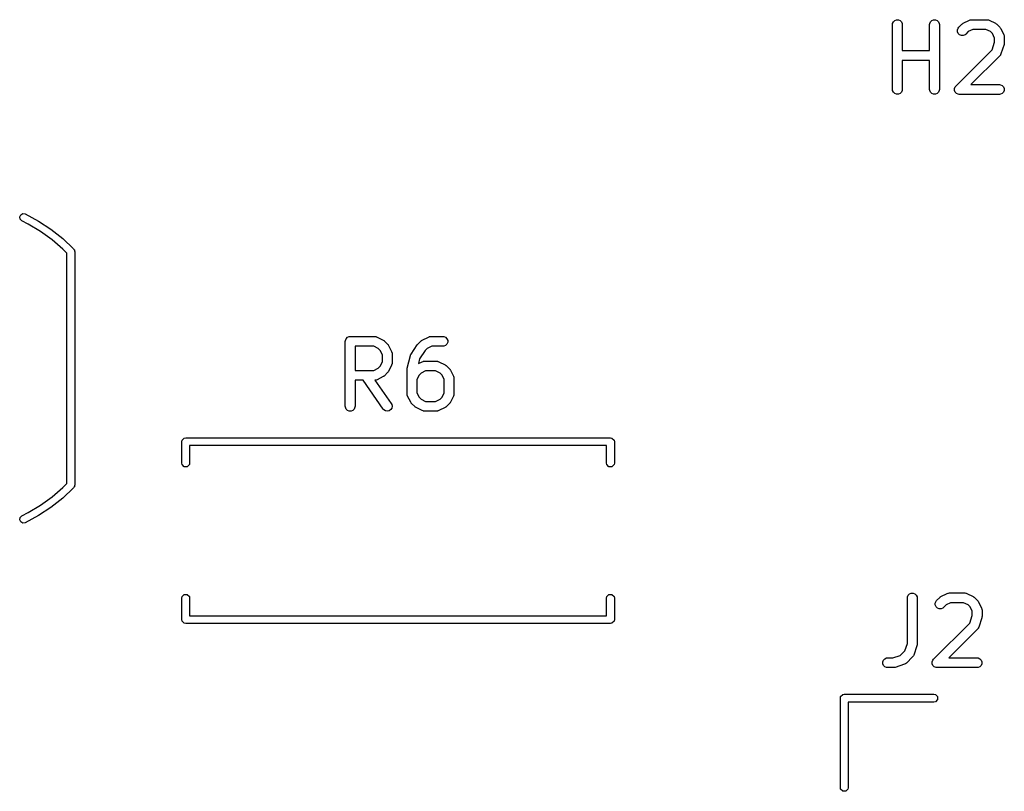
# Model space of a CAD drawing. Header units: inches. Extents: x 4.16 to 5.59, y -4.16 to -3.08.
# Tile 6 of 6: x 4.98 to 5.57, y -3.54 to -3.08. Entities that reach past the tile are written whole.
import ezdxf

# ---------------------------------------------------------------- set-up
doc = ezdxf.new("R2010")
doc.units = ezdxf.units.IN
doc.header["$MEASUREMENT"] = 0
doc.layers.add('F.Silkscreen', color=41, linetype='CONTINUOUS', true_color=0xf2eda1)

msp = doc.modelspace()

# ---------------------------------------------------------------- linework, layer by layer
at = {"layer": 'F.Silkscreen', "linetype": 'CONTINUOUS'}
for p, q in [((5.50642, -3.07893), (5.50648, -3.07835)), ((5.50642, -3.1183), (5.50642, -3.07893)), ((5.50648, -3.07835), (5.50692, -3.07729)), ((5.50692, -3.07729), (5.50773, -3.07647)), ((5.50773, -3.07647), (5.5088, -3.07603)), ((5.5088, -3.07603), (5.50995, -3.07603)), ((5.50995, -3.07603), (5.51101, -3.07647)), ((5.51101, -3.07647), (5.51183, -3.07729)), ((5.51183, -3.07729), (5.51227, -3.07835)), ((5.51227, -3.07835), (5.51233, -3.07893)), ((5.51233, -3.07893), (5.51233, -3.09472)), ((5.52892, -3.07893), (5.52897, -3.07835)), ((5.52892, -3.09472), (5.52892, -3.07893)), ((5.52897, -3.07835), (5.52942, -3.07729)), ((5.52942, -3.07729), (5.53023, -3.07647)), ((5.53023, -3.07647), (5.53129, -3.07603)), ((5.53129, -3.07603), (5.53245, -3.07603)), ((5.53245, -3.07603), (5.53351, -3.07647)), ((5.53351, -3.07647), (5.53433, -3.07729)), ((5.53433, -3.07729), (5.53477, -3.07835)), ((5.53477, -3.07835), (5.53482, -3.07893)), ((5.53482, -3.07893), (5.53482, -3.1183)), ((5.54666, -3.08059), (5.54853, -3.07872)), ((5.54853, -3.07872), (5.54876, -3.07853)), ((5.54876, -3.07853), (5.54881, -3.07847)), ((5.54881, -3.07847), (5.5489, -3.07842)), ((5.5489, -3.07842), (5.54898, -3.07835)), ((5.54898, -3.07835), (5.54905, -3.07832)), ((5.54905, -3.07832), (5.5493, -3.07816)), ((5.5493, -3.07816), (5.55305, -3.07629)), ((5.55305, -3.07629), (5.55359, -3.07608)), ((5.55359, -3.07608), (5.55369, -3.07607)), ((5.55369, -3.07607), (5.55379, -3.07603)), ((5.55379, -3.07603), (5.55437, -3.07598)), ((5.55437, -3.07598), (5.56374, -3.07598)), ((5.56374, -3.07598), (5.56432, -3.07603)), ((5.56432, -3.07603), (5.56442, -3.07607)), ((5.56442, -3.07607), (5.56452, -3.07608)), ((5.56452, -3.07608), (5.56506, -3.07629)), ((5.56506, -3.07629), (5.56881, -3.07816)), ((5.56881, -3.07816), (5.56906, -3.07832)), ((5.56906, -3.07832), (5.56913, -3.07835)), ((5.56913, -3.07835), (5.56921, -3.07842)), ((5.56921, -3.07842), (5.5693, -3.07847)), ((5.5693, -3.07847), (5.56935, -3.07853)), ((5.56935, -3.07853), (5.56958, -3.07872)), ((5.56958, -3.07872), (5.57145, -3.08059)), ((5.54585, -3.0821), (5.54629, -3.08104)), ((5.54585, -3.08326), (5.54585, -3.0821)), ((5.54629, -3.08432), (5.54585, -3.08326)), ((5.54629, -3.08104), (5.54666, -3.08059)), ((5.5471, -3.08513), (5.54629, -3.08432)), ((5.54817, -3.08558), (5.5471, -3.08513)), ((5.54932, -3.08558), (5.54817, -3.08558)), ((5.55038, -3.08513), (5.54932, -3.08558)), ((5.55083, -3.08477), (5.55038, -3.08513)), ((5.55237, -3.08323), (5.55083, -3.08477)), ((5.55507, -3.08188), (5.55237, -3.08323)), ((5.56304, -3.08188), (5.55507, -3.08188)), ((5.56574, -3.08323), (5.56304, -3.08188)), ((5.56694, -3.08443), (5.56574, -3.08323)), ((5.56829, -3.08713), (5.56694, -3.08443)), ((5.57145, -3.08059), (5.57164, -3.08082)), ((5.57164, -3.08082), (5.5717, -3.08087)), ((5.5717, -3.08087), (5.57175, -3.08096)), ((5.57175, -3.08096), (5.57182, -3.08104)), ((5.57182, -3.08104), (5.57185, -3.08111)), ((5.57185, -3.08111), (5.57201, -3.08136)), ((5.57201, -3.08136), (5.57388, -3.08511)), ((5.57388, -3.08511), (5.57409, -3.08565)), ((5.57409, -3.08565), (5.5741, -3.08575)), ((5.5741, -3.08575), (5.57414, -3.08585)), ((5.57414, -3.08585), (5.57419, -3.08643)), ((5.56679, -3.09421), (5.56829, -3.0897)), ((5.56829, -3.0897), (5.56829, -3.08713)), ((5.57404, -3.09111), (5.57217, -3.09674)), ((5.57411, -3.09083), (5.57404, -3.09111)), ((5.57414, -3.09075), (5.57411, -3.09083)), ((5.57415, -3.09065), (5.57414, -3.09075)), ((5.57417, -3.09055), (5.57415, -3.09065)), ((5.57419, -3.09018), (5.57417, -3.09047)), ((5.57417, -3.09047), (5.57417, -3.09055)), ((5.57419, -3.08643), (5.57419, -3.09018)), ((5.51233, -3.09472), (5.52892, -3.09472)), ((5.54478, -3.11621), (5.56679, -3.09421)), ((5.57145, -3.09789), (5.554, -3.11535)), ((5.57182, -3.09744), (5.57145, -3.09789)), ((5.57186, -3.09735), (5.57182, -3.09744)), ((5.57193, -3.09727), (5.57186, -3.09735)), ((5.57217, -3.09674), (5.57193, -3.09727)), ((5.52892, -3.10063), (5.51233, -3.10063)), ((5.51233, -3.10063), (5.51233, -3.1183)), ((5.52892, -3.1183), (5.52892, -3.10063)), ((5.554, -3.11535), (5.57124, -3.11535)), ((5.57124, -3.11535), (5.57182, -3.1154)), ((5.57182, -3.1154), (5.57288, -3.11584)), ((5.50648, -3.11888), (5.50642, -3.1183)), ((5.50692, -3.11994), (5.50648, -3.11888)), ((5.50773, -3.12076), (5.50692, -3.11994)), ((5.5088, -3.1212), (5.50773, -3.12076)), ((5.50995, -3.1212), (5.5088, -3.1212)), ((5.51101, -3.12076), (5.50995, -3.1212)), ((5.51183, -3.11994), (5.51101, -3.12076)), ((5.51227, -3.11888), (5.51183, -3.11994)), ((5.51233, -3.1183), (5.51227, -3.11888)), ((5.52897, -3.11888), (5.52892, -3.1183)), ((5.52942, -3.11994), (5.52897, -3.11888)), ((5.53023, -3.12076), (5.52942, -3.11994)), ((5.53129, -3.1212), (5.53023, -3.12076)), ((5.53245, -3.1212), (5.53129, -3.1212)), ((5.53351, -3.12076), (5.53245, -3.1212)), ((5.53433, -3.11994), (5.53351, -3.12076)), ((5.53477, -3.11888), (5.53433, -3.11994)), ((5.53482, -3.1183), (5.53477, -3.11888)), ((5.54397, -3.11772), (5.54441, -3.11666)), ((5.54397, -3.11888), (5.54397, -3.11772)), ((5.54441, -3.11994), (5.54397, -3.11888)), ((5.54441, -3.11666), (5.54478, -3.11621)), ((5.54523, -3.12076), (5.54441, -3.11994)), ((5.54629, -3.1212), (5.54523, -3.12076)), ((5.54687, -3.12125), (5.54629, -3.1212)), ((5.57124, -3.12125), (5.54687, -3.12125)), ((5.57182, -3.1212), (5.57124, -3.12125)), ((5.57288, -3.12076), (5.57182, -3.1212)), ((5.57288, -3.11584), (5.5737, -3.11666)), ((5.5737, -3.11994), (5.57288, -3.12076)), ((5.5737, -3.11666), (5.57414, -3.11772)), ((5.57414, -3.11888), (5.5737, -3.11994)), ((5.57414, -3.11772), (5.57414, -3.11888)), ((4.9773, -3.19558), (4.97793, -3.19426)), ((4.97756, -3.19702), (4.9773, -3.19558)), ((4.97861, -3.19803), (4.97756, -3.19702)), ((4.97793, -3.19426), (4.97922, -3.19357)), ((4.98251, -3.19991), (4.97861, -3.19803)), ((4.97922, -3.19357), (4.98067, -3.19377)), ((4.98067, -3.19377), (4.98865, -3.19807)), ((4.98865, -3.19807), (4.99624, -3.20305)), ((4.98996, -3.20435), (4.98251, -3.19991)), ((4.99699, -3.20941), (4.98996, -3.20435)), ((4.99624, -3.20305), (5.00336, -3.20867)), ((5.00355, -3.21508), (4.99699, -3.20941)), ((5.00336, -3.20867), (5.00996, -3.21489)), ((5.00591, -3.21749), (5.00355, -3.21508)), ((5.00996, -3.21489), (5.01021, -3.21539)), ((5.01021, -3.21539), (5.01045, -3.21563)), ((5.01045, -3.21563), (5.01053, -3.21605)), ((5.01053, -3.21605), (5.01061, -3.2162)), ((5.01061, -3.2162), (5.01059, -3.21631)), ((5.01059, -3.21631), (5.01063, -3.21654)), ((5.01063, -3.21654), (5.01063, -3.35827)), ((5.00591, -3.35731), (5.00591, -3.21749)), ((5.17468, -3.27106), (5.17474, -3.27048)), ((5.17474, -3.27048), (5.17518, -3.26942)), ((5.17518, -3.26942), (5.17599, -3.2686)), ((5.17599, -3.2686), (5.17706, -3.26816)), ((5.17706, -3.26816), (5.17763, -3.2681)), ((5.17763, -3.2681), (5.19263, -3.2681)), ((5.19263, -3.2681), (5.19321, -3.26816)), ((5.19321, -3.26816), (5.19331, -3.2682)), ((5.19331, -3.2682), (5.19341, -3.26821)), ((5.19341, -3.26821), (5.19395, -3.26841)), ((5.19395, -3.26841), (5.1977, -3.27029)), ((5.1977, -3.27029), (5.19795, -3.27045)), ((5.19795, -3.27045), (5.19802, -3.27048)), ((5.19802, -3.27048), (5.1981, -3.27054)), ((5.1981, -3.27054), (5.19819, -3.2706)), ((5.19819, -3.2706), (5.19824, -3.27066)), ((5.19824, -3.27066), (5.19847, -3.27084)), ((5.19847, -3.27084), (5.20034, -3.27272)), ((5.21867, -3.27272), (5.22054, -3.27084)), ((5.22054, -3.27084), (5.22077, -3.27066)), ((5.22077, -3.27066), (5.22082, -3.2706)), ((5.22082, -3.2706), (5.22091, -3.27054)), ((5.22091, -3.27054), (5.22099, -3.27048)), ((5.22099, -3.27048), (5.22106, -3.27045)), ((5.22106, -3.27045), (5.22131, -3.27029)), ((5.22131, -3.27029), (5.22506, -3.26841)), ((5.22506, -3.26841), (5.2256, -3.26821)), ((5.2256, -3.26821), (5.2257, -3.2682)), ((5.2257, -3.2682), (5.2258, -3.26816)), ((5.2258, -3.26816), (5.22638, -3.2681)), ((5.22638, -3.2681), (5.23388, -3.2681)), ((5.23388, -3.2681), (5.23445, -3.26816)), ((5.23445, -3.26816), (5.23552, -3.2686)), ((5.23552, -3.2686), (5.23633, -3.26942)), ((5.23633, -3.26942), (5.23677, -3.27048)), ((5.23677, -3.27048), (5.23677, -3.27163)), ((5.17468, -3.31043), (5.17468, -3.27106)), ((5.19194, -3.27401), (5.18059, -3.27401)), ((5.18059, -3.27401), (5.18059, -3.28873)), ((5.19463, -3.27536), (5.19194, -3.27401)), ((5.19583, -3.27655), (5.19463, -3.27536)), ((5.19718, -3.27925), (5.19583, -3.27655)), ((5.20034, -3.27272), (5.20053, -3.27294)), ((5.20053, -3.27294), (5.20059, -3.27299)), ((5.20059, -3.27299), (5.20065, -3.27308)), ((5.20065, -3.27308), (5.20071, -3.27316)), ((5.20071, -3.27316), (5.20074, -3.27324)), ((5.20074, -3.27324), (5.2009, -3.27348)), ((5.2009, -3.27348), (5.20277, -3.27723)), ((5.21455, -3.27879), (5.2183, -3.27317)), ((5.2183, -3.27316), (5.21848, -3.27295)), ((5.2183, -3.27317), (5.2183, -3.27316)), ((5.2183, -3.27317), (5.2183, -3.27317)), ((5.21848, -3.27295), (5.21866, -3.27272)), ((5.21866, -3.27272), (5.21866, -3.27272)), ((5.21866, -3.27272), (5.21867, -3.27272)), ((5.22305, -3.27669), (5.21974, -3.28164)), ((5.22438, -3.27536), (5.22305, -3.27669)), ((5.22708, -3.27401), (5.22438, -3.27536)), ((5.23388, -3.27401), (5.22708, -3.27401)), ((5.23445, -3.27395), (5.23388, -3.27401)), ((5.23552, -3.27351), (5.23445, -3.27395)), ((5.23633, -3.2727), (5.23552, -3.27351)), ((5.23677, -3.27163), (5.23633, -3.2727)), ((5.19718, -3.28348), (5.19718, -3.27925)), ((5.20277, -3.27723), (5.20298, -3.27778)), ((5.20298, -3.27778), (5.20299, -3.27788)), ((5.20299, -3.27788), (5.20303, -3.27798)), ((5.20303, -3.27798), (5.20308, -3.27855)), ((5.20308, -3.27855), (5.20308, -3.28418)), ((5.21226, -3.28721), (5.21414, -3.27971)), ((5.21414, -3.27971), (5.21426, -3.27937)), ((5.21426, -3.27937), (5.21427, -3.2793)), ((5.21427, -3.2793), (5.21431, -3.27924)), ((5.21431, -3.27924), (5.21433, -3.27917)), ((5.21433, -3.27917), (5.21438, -3.27911)), ((5.21438, -3.27911), (5.21455, -3.27879)), ((5.21974, -3.28164), (5.21902, -3.28456)), ((5.18059, -3.28873), (5.19194, -3.28873)), ((5.19194, -3.28873), (5.19463, -3.28738)), ((5.19463, -3.28738), (5.19583, -3.28618)), ((5.19583, -3.28618), (5.19718, -3.28348)), ((5.20277, -3.2855), (5.2009, -3.28925)), ((5.20298, -3.28496), (5.20277, -3.2855)), ((5.20299, -3.28485), (5.20298, -3.28496)), ((5.20303, -3.28476), (5.20299, -3.28485)), ((5.20308, -3.28418), (5.20303, -3.28476)), ((5.21218, -3.28779), (5.21221, -3.28757)), ((5.21219, -3.28783), (5.21218, -3.28779)), ((5.21218, -3.28793), (5.21219, -3.28783)), ((5.21218, -3.30293), (5.21218, -3.28793)), ((5.21221, -3.28757), (5.21223, -3.28735)), ((5.21223, -3.28735), (5.21225, -3.28731)), ((5.21225, -3.28731), (5.21226, -3.28721)), ((5.21902, -3.28456), (5.22131, -3.28341)), ((5.22131, -3.28341), (5.22185, -3.28321)), ((5.22185, -3.28321), (5.22195, -3.2832)), ((5.22195, -3.2832), (5.22205, -3.28316)), ((5.22205, -3.28316), (5.22263, -3.2831)), ((5.22263, -3.2831), (5.23013, -3.2831)), ((5.23013, -3.2831), (5.2307, -3.28316)), ((5.2307, -3.28316), (5.2308, -3.2832)), ((5.2308, -3.2832), (5.23091, -3.28321)), ((5.23091, -3.28321), (5.23145, -3.28341)), ((5.23145, -3.28341), (5.2352, -3.28529)), ((5.2352, -3.28529), (5.23545, -3.28544)), ((5.23545, -3.28544), (5.23552, -3.28547)), ((5.23552, -3.28547), (5.2356, -3.28554)), ((5.2356, -3.28554), (5.23569, -3.2856)), ((5.23569, -3.2856), (5.23574, -3.28566)), ((5.23574, -3.28566), (5.23596, -3.28584)), ((5.23596, -3.28584), (5.23784, -3.28772)), ((5.23784, -3.28772), (5.23803, -3.28794)), ((5.23803, -3.28794), (5.23808, -3.28799)), ((5.23808, -3.28799), (5.23814, -3.28808)), ((5.23814, -3.28808), (5.23821, -3.28816)), ((5.23821, -3.28816), (5.23824, -3.28823)), ((5.23824, -3.28823), (5.23839, -3.28848)), ((5.23839, -3.28848), (5.24027, -3.29223)), ((5.18547, -3.29463), (5.18059, -3.29463)), ((5.18059, -3.29463), (5.18059, -3.31043)), ((5.19771, -3.31212), (5.18547, -3.29463)), ((5.19321, -3.29457), (5.19268, -3.29463)), ((5.19268, -3.29463), (5.20255, -3.30873)), ((5.19331, -3.29453), (5.19321, -3.29457)), ((5.19341, -3.29453), (5.19331, -3.29453)), ((5.19395, -3.29432), (5.19341, -3.29453)), ((5.1977, -3.29244), (5.19395, -3.29432)), ((5.19795, -3.29229), (5.1977, -3.29244)), ((5.19802, -3.29226), (5.19795, -3.29229)), ((5.1981, -3.29219), (5.19802, -3.29226)), ((5.19819, -3.29214), (5.1981, -3.29219)), ((5.19824, -3.29208), (5.19819, -3.29214)), ((5.19847, -3.29189), (5.19824, -3.29208)), ((5.20034, -3.29002), (5.19847, -3.29189)), ((5.20053, -3.28979), (5.20034, -3.29002)), ((5.20059, -3.28974), (5.20053, -3.28979)), ((5.20065, -3.28965), (5.20059, -3.28974)), ((5.20071, -3.28957), (5.20065, -3.28965)), ((5.20074, -3.2895), (5.20071, -3.28957)), ((5.2009, -3.28925), (5.20074, -3.2895)), ((5.21943, -3.29155), (5.21808, -3.29425)), ((5.21808, -3.29425), (5.21808, -3.30223)), ((5.22063, -3.29036), (5.21943, -3.29155)), ((5.22333, -3.28901), (5.22063, -3.29036)), ((5.22943, -3.28901), (5.22333, -3.28901)), ((5.23213, -3.29036), (5.22943, -3.28901)), ((5.23332, -3.29155), (5.23213, -3.29036)), ((5.23467, -3.29425), (5.23332, -3.29155)), ((5.23467, -3.30223), (5.23467, -3.29425)), ((5.24027, -3.29223), (5.24047, -3.29277)), ((5.24047, -3.29277), (5.24048, -3.29288)), ((5.24048, -3.29288), (5.24052, -3.29298)), ((5.24052, -3.29298), (5.24058, -3.29355)), ((5.24058, -3.29355), (5.24058, -3.30293)), ((5.21223, -3.3035), (5.21218, -3.30293)), ((5.21227, -3.3036), (5.21223, -3.3035)), ((5.21228, -3.30371), (5.21227, -3.3036)), ((5.21249, -3.30425), (5.21228, -3.30371)), ((5.21436, -3.308), (5.21249, -3.30425)), ((5.21808, -3.30223), (5.21943, -3.30493)), ((5.21943, -3.30493), (5.22063, -3.30612)), ((5.22063, -3.30612), (5.22333, -3.30747)), ((5.22943, -3.30747), (5.23213, -3.30612)), ((5.23213, -3.30612), (5.23332, -3.30493)), ((5.23332, -3.30493), (5.23467, -3.30223)), ((5.24027, -3.30425), (5.23839, -3.308)), ((5.24047, -3.30371), (5.24027, -3.30425)), ((5.24048, -3.3036), (5.24047, -3.30371)), ((5.24052, -3.3035), (5.24048, -3.3036)), ((5.24058, -3.30293), (5.24052, -3.3035)), ((5.17474, -3.311), (5.17468, -3.31043)), ((5.17518, -3.31207), (5.17474, -3.311)), ((5.17599, -3.31288), (5.17518, -3.31207)), ((5.18009, -3.31207), (5.17927, -3.31288)), ((5.18053, -3.311), (5.18009, -3.31207)), ((5.18059, -3.31043), (5.18053, -3.311)), ((5.19809, -3.31256), (5.19771, -3.31212)), ((5.19906, -3.31318), (5.19809, -3.31256)), ((5.20226, -3.31247), (5.20132, -3.31313)), ((5.20288, -3.3115), (5.20226, -3.31247)), ((5.20255, -3.30873), (5.20283, -3.30924)), ((5.20283, -3.30924), (5.20308, -3.31036)), ((5.20308, -3.31036), (5.20288, -3.3115)), ((5.21452, -3.30824), (5.21436, -3.308)), ((5.21455, -3.30832), (5.21452, -3.30824)), ((5.21462, -3.3084), (5.21455, -3.30832)), ((5.21467, -3.30849), (5.21462, -3.3084)), ((5.21473, -3.30854), (5.21467, -3.30849)), ((5.21492, -3.30876), (5.21473, -3.30854)), ((5.21679, -3.31064), (5.21492, -3.30876)), ((5.21702, -3.31082), (5.21679, -3.31064)), ((5.21707, -3.31088), (5.21702, -3.31082)), ((5.21716, -3.31094), (5.21707, -3.31088)), ((5.21724, -3.31101), (5.21716, -3.31094)), ((5.21731, -3.31104), (5.21724, -3.31101)), ((5.21756, -3.31119), (5.21731, -3.31104)), ((5.22131, -3.31307), (5.21756, -3.31119)), ((5.22333, -3.30747), (5.22943, -3.30747)), ((5.2352, -3.31119), (5.23145, -3.31307)), ((5.23545, -3.31104), (5.2352, -3.31119)), ((5.23552, -3.31101), (5.23545, -3.31104)), ((5.2356, -3.31094), (5.23552, -3.31101)), ((5.23569, -3.31088), (5.2356, -3.31094)), ((5.23574, -3.31082), (5.23569, -3.31088)), ((5.23596, -3.31064), (5.23574, -3.31082)), ((5.23784, -3.30876), (5.23596, -3.31064)), ((5.23803, -3.30854), (5.23784, -3.30876)), ((5.23808, -3.30849), (5.23803, -3.30854)), ((5.23814, -3.3084), (5.23808, -3.30849)), ((5.23821, -3.30832), (5.23814, -3.3084)), ((5.23824, -3.30824), (5.23821, -3.30832)), ((5.23839, -3.308), (5.23824, -3.30824)), ((5.17706, -3.31332), (5.17599, -3.31288)), ((5.17821, -3.31332), (5.17706, -3.31332)), ((5.17927, -3.31288), (5.17821, -3.31332)), ((5.2002, -3.31338), (5.19906, -3.31318)), ((5.20132, -3.31313), (5.2002, -3.31338)), ((5.22185, -3.31327), (5.22131, -3.31307)), ((5.22195, -3.31328), (5.22185, -3.31327)), ((5.22205, -3.31332), (5.22195, -3.31328)), ((5.22263, -3.31338), (5.22205, -3.31332)), ((5.23013, -3.31338), (5.22263, -3.31338)), ((5.2307, -3.31332), (5.23013, -3.31338)), ((5.2308, -3.31328), (5.2307, -3.31332)), ((5.23091, -3.31327), (5.2308, -3.31328)), ((5.23145, -3.31307), (5.23091, -3.31327)), ((5.07577, -3.33099), (5.07705, -3.32971)), ((5.07705, -3.32971), (5.07795, -3.32953)), ((5.07795, -3.32953), (5.33543, -3.32953)), ((5.33543, -3.32953), (5.33634, -3.32971)), ((5.33634, -3.32971), (5.33762, -3.33099)), ((5.07559, -3.33189), (5.07577, -3.33099)), ((5.07559, -3.34488), (5.07559, -3.33189)), ((5.33307, -3.33425), (5.08031, -3.33425)), ((5.08031, -3.33425), (5.08031, -3.34488)), ((5.33307, -3.34488), (5.33307, -3.33425)), ((5.33762, -3.33099), (5.3378, -3.33189)), ((5.3378, -3.33189), (5.3378, -3.34488)), ((5.07577, -3.34579), (5.07559, -3.34488)), ((5.07705, -3.34706), (5.07577, -3.34579)), ((5.07886, -3.34706), (5.07705, -3.34706)), ((5.08014, -3.34579), (5.07886, -3.34706)), ((5.08031, -3.34488), (5.08014, -3.34579)), ((5.33325, -3.34579), (5.33307, -3.34488)), ((5.33453, -3.34706), (5.33325, -3.34579)), ((5.33634, -3.34706), (5.33453, -3.34706)), ((5.33762, -3.34579), (5.33634, -3.34706)), ((5.3378, -3.34488), (5.33762, -3.34579)), ((4.99699, -3.36539), (5.00355, -3.35973)), ((5.00996, -3.35991), (5.00336, -3.36613)), ((5.00355, -3.35973), (5.00591, -3.35731)), ((5.01021, -3.35941), (5.00996, -3.35991)), ((5.01045, -3.35917), (5.01021, -3.35941)), ((5.01053, -3.35875), (5.01045, -3.35917)), ((5.01061, -3.35861), (5.01053, -3.35875)), ((5.01063, -3.35827), (5.01059, -3.35849)), ((5.01059, -3.35849), (5.01061, -3.35861)), ((4.98996, -3.37046), (4.99699, -3.36539)), ((5.00336, -3.36613), (4.99624, -3.37175)), ((4.98251, -3.37489), (4.98996, -3.37046)), ((4.99624, -3.37175), (4.98865, -3.37673)), ((4.9773, -3.37922), (4.97756, -3.37779)), ((4.97756, -3.37779), (4.97861, -3.37678)), ((4.97861, -3.37678), (4.98251, -3.37489)), ((4.98865, -3.37673), (4.98067, -3.38103)), ((4.97793, -3.38054), (4.9773, -3.37922)), ((4.97922, -3.38123), (4.97793, -3.38054)), ((4.98067, -3.38103), (4.97922, -3.38123)), ((5.07559, -3.42677), (5.07577, -3.42587)), ((5.07577, -3.42587), (5.07705, -3.42459)), ((5.07705, -3.42459), (5.07886, -3.42459)), ((5.07886, -3.42459), (5.08014, -3.42587)), ((5.08014, -3.42587), (5.08031, -3.42677)), ((5.33307, -3.42677), (5.33325, -3.42587)), ((5.33325, -3.42587), (5.33453, -3.42459)), ((5.33453, -3.42459), (5.33634, -3.42459)), ((5.33634, -3.42459), (5.33762, -3.42587)), ((5.33762, -3.42587), (5.3378, -3.42677)), ((5.51542, -3.42657), (5.51548, -3.42599)), ((5.51548, -3.42599), (5.51592, -3.42493)), ((5.51592, -3.42493), (5.51673, -3.42411)), ((5.51673, -3.42411), (5.5178, -3.42367)), ((5.5178, -3.42367), (5.51895, -3.42367)), ((5.51895, -3.42367), (5.52001, -3.42411)), ((5.52001, -3.42411), (5.52083, -3.42493)), ((5.52083, -3.42493), (5.52127, -3.42599)), ((5.52127, -3.42599), (5.52133, -3.42657)), ((5.53503, -3.42635), (5.53526, -3.42617)), ((5.53526, -3.42617), (5.53531, -3.42611)), ((5.53531, -3.42611), (5.5354, -3.42605)), ((5.5354, -3.42605), (5.53548, -3.42599)), ((5.53548, -3.42599), (5.53555, -3.42596)), ((5.53555, -3.42596), (5.5358, -3.4258)), ((5.5358, -3.4258), (5.53955, -3.42393)), ((5.53955, -3.42393), (5.54009, -3.42372)), ((5.54009, -3.42372), (5.5402, -3.42371)), ((5.5402, -3.42371), (5.54029, -3.42367)), ((5.54029, -3.42367), (5.54087, -3.42361)), ((5.54087, -3.42361), (5.55024, -3.42361)), ((5.55024, -3.42361), (5.55082, -3.42367)), ((5.55082, -3.42367), (5.55092, -3.42371)), ((5.55092, -3.42371), (5.55102, -3.42372)), ((5.55102, -3.42372), (5.55156, -3.42393)), ((5.55156, -3.42393), (5.55531, -3.4258)), ((5.55531, -3.4258), (5.55556, -3.42596)), ((5.55556, -3.42596), (5.55563, -3.42599)), ((5.55563, -3.42599), (5.55571, -3.42605)), ((5.55571, -3.42605), (5.5558, -3.42611)), ((5.5558, -3.42611), (5.55585, -3.42617)), ((5.55585, -3.42617), (5.55608, -3.42635)), ((5.07559, -3.43976), (5.07559, -3.42677)), ((5.08031, -3.42677), (5.08031, -3.4374)), ((5.33307, -3.4374), (5.33307, -3.42677)), ((5.3378, -3.42677), (5.3378, -3.43976)), ((5.51542, -3.45421), (5.51542, -3.42657)), ((5.52133, -3.42657), (5.52133, -3.45469)), ((5.53235, -3.42974), (5.53279, -3.42868)), ((5.53235, -3.43089), (5.53235, -3.42974)), ((5.53279, -3.43196), (5.53235, -3.43089)), ((5.53279, -3.42868), (5.53316, -3.42823)), ((5.53361, -3.43277), (5.53279, -3.43196)), ((5.53316, -3.42823), (5.53503, -3.42635)), ((5.53887, -3.43087), (5.53733, -3.43241)), ((5.54157, -3.42952), (5.53887, -3.43087)), ((5.54955, -3.42952), (5.54157, -3.42952)), ((5.55224, -3.43087), (5.54955, -3.42952)), ((5.55344, -3.43207), (5.55224, -3.43087)), ((5.55479, -3.43476), (5.55344, -3.43207)), ((5.55608, -3.42635), (5.55796, -3.42823)), ((5.55796, -3.42823), (5.55814, -3.42846)), ((5.55814, -3.42846), (5.5582, -3.42851)), ((5.5582, -3.42851), (5.55826, -3.4286)), ((5.55826, -3.4286), (5.55832, -3.42868)), ((5.55832, -3.42868), (5.55835, -3.42875)), ((5.55835, -3.42875), (5.55851, -3.429)), ((5.55851, -3.429), (5.56038, -3.43275)), ((5.08031, -3.4374), (5.33307, -3.4374)), ((5.53467, -3.43321), (5.53361, -3.43277)), ((5.53582, -3.43321), (5.53467, -3.43321)), ((5.53689, -3.43277), (5.53582, -3.43321)), ((5.53733, -3.43241), (5.53689, -3.43277)), ((5.55329, -3.44185), (5.55479, -3.43734)), ((5.55479, -3.43734), (5.55479, -3.43476)), ((5.56038, -3.43275), (5.56059, -3.43329)), ((5.56059, -3.43329), (5.5606, -3.43339)), ((5.5606, -3.43339), (5.56064, -3.43349)), ((5.56064, -3.43349), (5.5607, -3.43407)), ((5.5607, -3.43782), (5.56067, -3.43811)), ((5.56067, -3.43811), (5.56067, -3.43819)), ((5.5607, -3.43407), (5.5607, -3.43782)), ((5.07577, -3.44067), (5.07559, -3.43976)), ((5.07705, -3.44195), (5.07577, -3.44067)), ((5.07795, -3.44213), (5.07705, -3.44195)), ((5.33543, -3.44213), (5.07795, -3.44213)), ((5.33634, -3.44195), (5.33543, -3.44213)), ((5.33762, -3.44067), (5.33634, -3.44195)), ((5.3378, -3.43976), (5.33762, -3.44067)), ((5.53128, -3.46385), (5.55329, -3.44185)), ((5.56054, -3.43875), (5.55867, -3.44437)), ((5.56061, -3.43846), (5.56054, -3.43875)), ((5.56064, -3.43839), (5.56061, -3.43846)), ((5.56065, -3.43829), (5.56064, -3.43839)), ((5.56067, -3.43819), (5.56065, -3.43829)), ((5.55796, -3.44553), (5.5405, -3.46298)), ((5.55832, -3.44508), (5.55796, -3.44553)), ((5.55836, -3.44498), (5.55832, -3.44508)), ((5.55843, -3.4449), (5.55836, -3.44498)), ((5.55867, -3.44437), (5.55843, -3.4449)), ((5.51392, -3.45872), (5.51542, -3.45421)), ((5.52117, -3.45562), (5.5193, -3.46125)), ((5.52124, -3.45534), (5.52117, -3.45562)), ((5.52127, -3.45527), (5.52124, -3.45534)), ((5.52128, -3.45516), (5.52127, -3.45527)), ((5.5213, -3.45506), (5.52128, -3.45516)), ((5.52133, -3.45469), (5.5213, -3.45498)), ((5.5213, -3.45498), (5.5213, -3.45506)), ((5.50664, -3.46298), (5.51115, -3.46148)), ((5.51115, -3.46148), (5.51392, -3.45872)), ((5.51895, -3.46195), (5.51859, -3.4624)), ((5.51899, -3.46186), (5.51895, -3.46195)), ((5.51906, -3.46178), (5.51899, -3.46186)), ((5.5193, -3.46125), (5.51906, -3.46178)), ((5.50048, -3.46536), (5.50092, -3.4643)), ((5.50048, -3.46651), (5.50048, -3.46536)), ((5.50092, -3.46758), (5.50048, -3.46651)), ((5.50092, -3.4643), (5.50173, -3.46348)), ((5.50173, -3.46839), (5.50092, -3.46758)), ((5.50173, -3.46348), (5.5028, -3.46304)), ((5.5028, -3.46304), (5.50337, -3.46298)), ((5.50337, -3.46298), (5.50664, -3.46298)), ((5.51368, -3.46686), (5.50806, -3.46874)), ((5.51421, -3.46663), (5.51368, -3.46686)), ((5.51429, -3.46656), (5.51421, -3.46663)), ((5.51439, -3.46652), (5.51429, -3.46656)), ((5.51484, -3.46615), (5.51439, -3.46652)), ((5.51859, -3.4624), (5.51484, -3.46615)), ((5.53047, -3.46536), (5.53092, -3.4643)), ((5.53047, -3.46651), (5.53047, -3.46536)), ((5.53092, -3.46758), (5.53047, -3.46651)), ((5.53092, -3.4643), (5.53128, -3.46385)), ((5.53173, -3.46839), (5.53092, -3.46758)), ((5.5405, -3.46298), (5.55774, -3.46298)), ((5.55774, -3.46298), (5.55832, -3.46304)), ((5.55832, -3.46304), (5.55938, -3.46348)), ((5.55938, -3.46348), (5.5602, -3.4643)), ((5.5602, -3.46758), (5.55938, -3.46839)), ((5.5602, -3.4643), (5.56064, -3.46536)), ((5.56064, -3.46651), (5.5602, -3.46758)), ((5.56064, -3.46536), (5.56064, -3.46651)), ((5.5028, -3.46883), (5.50173, -3.46839)), ((5.50337, -3.46889), (5.5028, -3.46883)), ((5.50712, -3.46889), (5.50337, -3.46889)), ((5.50742, -3.46886), (5.50712, -3.46889)), ((5.50749, -3.46887), (5.50742, -3.46886)), ((5.5076, -3.46884), (5.50749, -3.46887)), ((5.5077, -3.46883), (5.5076, -3.46884)), ((5.50777, -3.4688), (5.5077, -3.46883)), ((5.50806, -3.46874), (5.50777, -3.4688)), ((5.53279, -3.46883), (5.53173, -3.46839)), ((5.53337, -3.46889), (5.53279, -3.46883)), ((5.55774, -3.46889), (5.53337, -3.46889)), ((5.55832, -3.46883), (5.55774, -3.46889)), ((5.55938, -3.46839), (5.55832, -3.46883)), ((5.47498, -3.4865), (5.47626, -3.48522)), ((5.47626, -3.48522), (5.47717, -3.48504)), ((5.47717, -3.48504), (5.5315, -3.48504)), ((5.5315, -3.48504), (5.5324, -3.48522)), ((5.5324, -3.48522), (5.53368, -3.4865)), ((5.4748, -3.4874), (5.47498, -3.4865)), ((5.4748, -3.54173), (5.4748, -3.4874)), ((5.5315, -3.48976), (5.47953, -3.48976)), ((5.47953, -3.48976), (5.47953, -3.54173)), ((5.5324, -3.48958), (5.5315, -3.48976)), ((5.53368, -3.48831), (5.5324, -3.48958)), ((5.53368, -3.4865), (5.53368, -3.48831)), ((5.47498, -3.54264), (5.4748, -3.54173)), ((5.47626, -3.54391), (5.47498, -3.54264)), ((5.47807, -3.54391), (5.47626, -3.54391)), ((5.47935, -3.54264), (5.47807, -3.54391)), ((5.47953, -3.54173), (5.47935, -3.54264))]:
    msp.add_line(p, q, dxfattribs=at)

doc.saveas('drawing.dxf')
